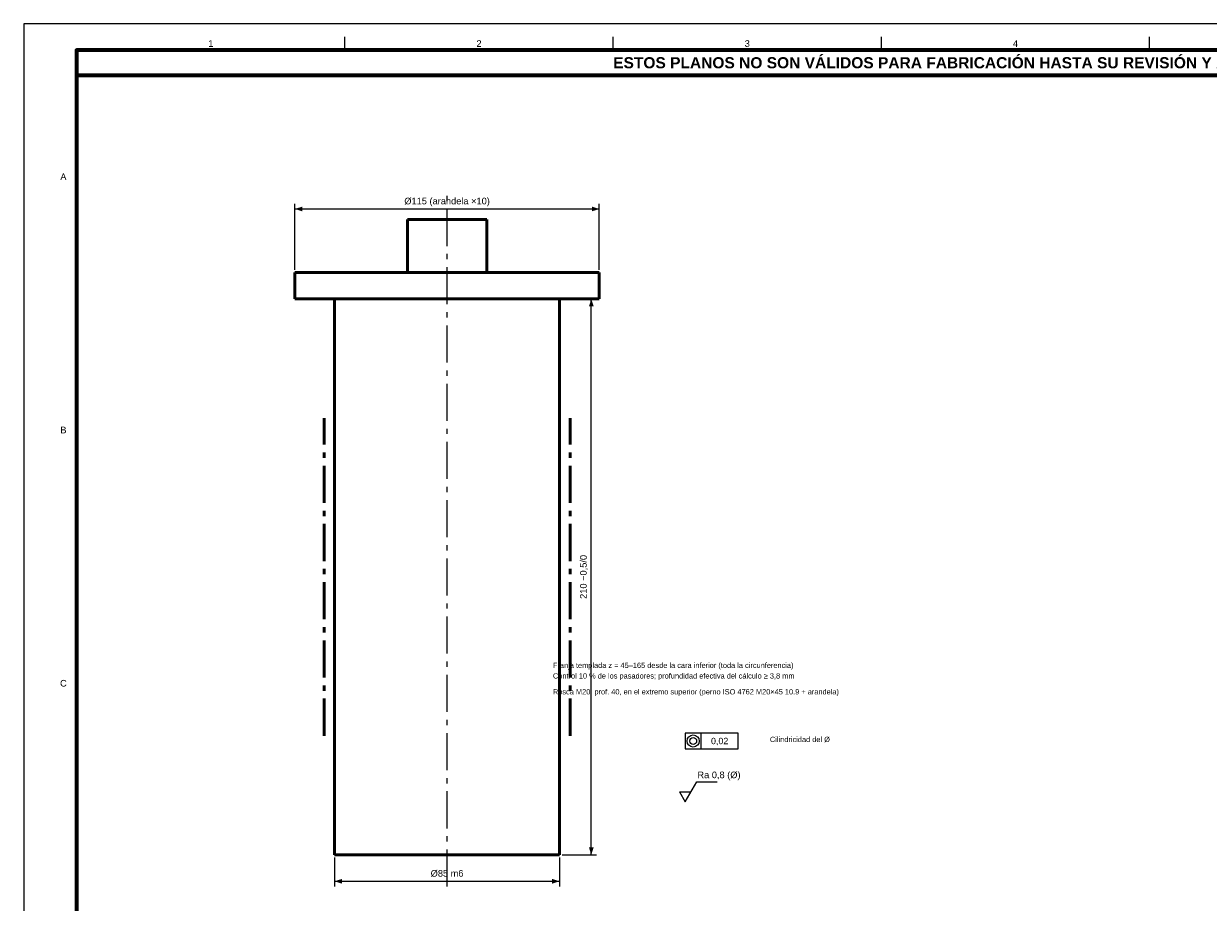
# Model space of a CAD drawing. Header units: millimetres. Extents: x 0 to 841, y 0 to 594.
# Tile 2 of 4: x 0 to 448, y 262 to 594. Entities that reach past the tile are written whole.
import ezdxf
from ezdxf.enums import TextEntityAlignment as Align

# ---------------------------------------------------------------- set-up
doc = ezdxf.new("R2010")
doc.units = ezdxf.units.MM
doc.linetypes.add('EJE', pattern=[22, 14, -3, 2, -3])
for name, color, linetype, lineweight in [('COTA', 7, 'CONTINUOUS', 18), ('EJE', 7, 'EJE', 18), ('FINA', 7, 'CONTINUOUS', 18), ('MARCO', 7, 'CONTINUOUS', 70), ('TRAT', 7, 'EJE', 50), ('TXT', 7, 'CONTINUOUS', 25), ('VIS', 7, 'CONTINUOUS', 50)]:
    doc.layers.add(name, color=color, linetype=linetype, lineweight=lineweight)
doc.styles.add('STD', font='LiberationSans-Regular.ttf')
doc.styles.add('STDB', font='LiberationSans-Bold.ttf')

msp = doc.modelspace()

# ---------------------------------------------------------------- linework, layer by layer
at = {"layer": 'COTA'}
for p, q in [((102.5, 501), (102.5, 526)), ((102.5, 524), (217.5, 524)), ((217.5, 501), (217.5, 526)), ((203.5, 490), (216.5, 490)), ((214.5, 280), (214.5, 490)), ((256, 320), (256, 326)), ((247.8, 303.8), (252.2, 303.8)), ((117.5, 279), (117.5, 268)), ((202.5, 279), (202.5, 268)), ((203.5, 280), (216.5, 280)), ((117.5, 270), (202.5, 270))]:
    msp.add_line(p, q, dxfattribs=at)
msp.add_lwpolyline([(250, 320), (270, 320), (270, 326), (250, 326)], close=True, dxfattribs=at)
msp.add_lwpolyline([(247.8, 303.8), (250, 300), (254.4, 307.6), (262, 307.6)], dxfattribs=at)
for radius in [2.3, 1.3]:
    msp.add_circle((253, 323), radius, dxfattribs=at)
for points in [[(102.5, 524), (105.3, 523.1), (105.3, 524.9)], [(217.5, 524), (214.7, 524.9), (214.7, 523.1)], [(214.5, 490), (213.6, 487.2), (215.4, 487.2)], [(214.5, 280), (215.4, 282.8), (213.6, 282.8)], [(117.5, 270), (120.3, 269.1), (120.3, 270.9)], [(202.5, 270), (199.7, 270.9), (199.7, 269.1)]]:
    msp.add_solid(points, dxfattribs=at)
at = {"layer": 'EJE'}
msp.add_line((160, 268), (160, 530), dxfattribs=at)
at = {"layer": 'FINA'}
for p, q in [((121.38, 584), (121.38, 589)), ((222.75, 584), (222.75, 589)), ((324.12, 584), (324.12, 589)), ((425.5, 584), (425.5, 589))]:
    msp.add_line(p, q, dxfattribs=at)
msp.add_lwpolyline([(0, 0), (841, 0), (841, 594), (0, 594)], close=True, dxfattribs=at)
at = {"layer": 'MARCO'}
for points in [[(20, 10), (831, 10), (831, 584), (20, 584)], [(20, 574.5), (831, 574.5), (831, 584), (20, 584)]]:
    msp.add_lwpolyline(points, close=True, dxfattribs=at)
at = {"layer": 'TRAT'}
for p, q in [((113.5, 325), (113.5, 445)), ((206.5, 325), (206.5, 445))]:
    msp.add_line(p, q, dxfattribs=at)
at = {"layer": 'VIS'}
for points in [[(145, 520), (145.6, 520), (146.2, 520), (146.8, 520), (147.4, 520), (148, 520), (148.6, 520), (149.2, 520), (149.8, 520), (150.4, 520), (151, 520), (151.6, 520), (152.2, 520), (152.8, 520), (153.4, 520), (154, 520), (154.6, 520), (155.2, 520), (155.8, 520), (156.4, 520), (157, 520), (157.6, 520), (158.2, 520), (158.8, 520), (159.4, 520), (160, 520), (160.6, 520), (161.2, 520), (161.8, 520), (162.4, 520), (163, 520), (163.6, 520), (164.2, 520), (164.8, 520), (165.4, 520), (166, 520), (166.6, 520), (167.2, 520), (167.8, 520), (168.4, 520), (169, 520), (169.6, 520), (170.2, 520), (170.8, 520), (171.4, 520), (172, 520), (172.6, 520), (173.2, 520), (173.8, 520), (174.4, 520), (175, 520)], [(145, 520), (145, 500)], [(175, 500), (175, 520)], [(102.5, 500), (103.1, 500), (103.7, 500), (104.31, 500), (104.91, 500), (105.51, 500), (106.11, 500), (106.71, 500), (107.32, 500), (107.92, 500), (108.52, 500), (109.12, 500), (109.73, 500), (110.33, 500), (110.93, 500), (111.53, 500), (112.13, 500), (112.74, 500), (113.34, 500), (113.94, 500), (114.54, 500), (115.14, 500), (115.75, 500), (116.35, 500), (116.95, 500), (117.55, 500), (118.15, 500), (118.76, 500), (119.36, 500), (119.96, 500), (120.56, 500), (121.16, 500), (121.77, 500), (122.37, 500), (122.97, 500), (123.57, 500), (124.18, 500), (124.78, 500), (125.38, 500), (125.98, 500), (126.58, 500), (127.19, 500), (127.79, 500), (128.39, 500), (128.99, 500), (129.59, 500), (130.2, 500), (130.8, 500), (131.4, 500), (132, 500), (132.6, 500), (133.21, 500), (133.81, 500), (134.41, 500), (135.01, 500), (135.62, 500), (136.22, 500), (136.82, 500), (137.42, 500), (138.02, 500), (138.63, 500), (139.23, 500), (139.83, 500), (140.43, 500), (141.03, 500), (141.64, 500), (142.24, 500), (142.84, 500), (143.44, 500), (144.04, 500), (144.65, 500), (145.25, 500), (145.85, 500), (146.45, 500), (147.05, 500), (147.66, 500), (148.26, 500), (148.86, 500), (149.46, 500), (150.07, 500), (150.67, 500), (151.27, 500), (151.87, 500), (152.47, 500), (153.08, 500), (153.68, 500), (154.28, 500), (154.88, 500), (155.48, 500), (156.09, 500), (156.69, 500), (157.29, 500), (157.89, 500), (158.49, 500), (159.1, 500), (159.7, 500), (160.3, 500), (160.9, 500), (161.51, 500), (162.11, 500), (162.71, 500), (163.31, 500), (163.91, 500), (164.52, 500), (165.12, 500), (165.72, 500), (166.32, 500), (166.92, 500), (167.53, 500), (168.13, 500), (168.73, 500), (169.33, 500), (169.93, 500), (170.54, 500), (171.14, 500), (171.74, 500), (172.34, 500), (172.95, 500), (173.55, 500), (174.15, 500), (174.75, 500), (175.35, 500), (175.96, 500), (176.56, 500), (177.16, 500), (177.76, 500), (178.36, 500), (178.97, 500), (179.57, 500), (180.17, 500), (180.77, 500), (181.37, 500), (181.98, 500), (182.58, 500), (183.18, 500), (183.78, 500), (184.38, 500), (184.99, 500), (185.59, 500), (186.19, 500), (186.79, 500), (187.4, 500), (188, 500), (188.6, 500), (189.2, 500), (189.8, 500), (190.41, 500), (191.01, 500), (191.61, 500), (192.21, 500), (192.81, 500), (193.42, 500), (194.02, 500), (194.62, 500), (195.22, 500), (195.82, 500), (196.43, 500), (197.03, 500), (197.63, 500), (198.23, 500), (198.84, 500), (199.44, 500), (200.04, 500), (200.64, 500), (201.24, 500), (201.85, 500), (202.45, 500), (203.05, 500), (203.65, 500), (204.25, 500), (204.86, 500), (205.46, 500), (206.06, 500), (206.66, 500), (207.26, 500), (207.87, 500), (208.47, 500), (209.07, 500), (209.67, 500), (210.27, 500), (210.88, 500), (211.48, 500), (212.08, 500), (212.68, 500), (213.29, 500), (213.89, 500), (214.49, 500), (215.09, 500), (215.69, 500), (216.3, 500), (216.9, 500), (217.5, 500)], [(102.5, 500), (102.5, 490)], [(217.5, 490), (217.5, 500)], [(102.5, 490), (103.1, 490), (103.7, 490), (104.31, 490), (104.91, 490), (105.51, 490), (106.11, 490), (106.71, 490), (107.32, 490), (107.92, 490), (108.52, 490), (109.12, 490), (109.73, 490), (110.33, 490), (110.93, 490), (111.53, 490), (112.13, 490), (112.74, 490), (113.34, 490), (113.94, 490), (114.54, 490), (115.14, 490), (115.75, 490), (116.35, 490), (116.95, 490), (117.55, 490), (118.15, 490), (118.76, 490), (119.36, 490), (119.96, 490), (120.56, 490), (121.16, 490), (121.77, 490), (122.37, 490), (122.97, 490), (123.57, 490), (124.18, 490), (124.78, 490), (125.38, 490), (125.98, 490), (126.58, 490), (127.19, 490), (127.79, 490), (128.39, 490), (128.99, 490), (129.59, 490), (130.2, 490), (130.8, 490), (131.4, 490), (132, 490), (132.6, 490), (133.21, 490), (133.81, 490), (134.41, 490), (135.01, 490), (135.62, 490), (136.22, 490), (136.82, 490), (137.42, 490), (138.02, 490), (138.63, 490), (139.23, 490), (139.83, 490), (140.43, 490), (141.03, 490), (141.64, 490), (142.24, 490), (142.84, 490), (143.44, 490), (144.04, 490), (144.65, 490), (145.25, 490), (145.85, 490), (146.45, 490), (147.05, 490), (147.66, 490), (148.26, 490), (148.86, 490), (149.46, 490), (150.07, 490), (150.67, 490), (151.27, 490), (151.87, 490), (152.47, 490), (153.08, 490), (153.68, 490), (154.28, 490), (154.88, 490), (155.48, 490), (156.09, 490), (156.69, 490), (157.29, 490), (157.89, 490), (158.49, 490), (159.1, 490), (159.7, 490), (160.3, 490), (160.9, 490), (161.51, 490), (162.11, 490), (162.71, 490), (163.31, 490), (163.91, 490), (164.52, 490), (165.12, 490), (165.72, 490), (166.32, 490), (166.92, 490), (167.53, 490), (168.13, 490), (168.73, 490), (169.33, 490), (169.93, 490), (170.54, 490), (171.14, 490), (171.74, 490), (172.34, 490), (172.95, 490), (173.55, 490), (174.15, 490), (174.75, 490), (175.35, 490), (175.96, 490), (176.56, 490), (177.16, 490), (177.76, 490), (178.36, 490), (178.97, 490), (179.57, 490), (180.17, 490), (180.77, 490), (181.37, 490), (181.98, 490), (182.58, 490), (183.18, 490), (183.78, 490), (184.38, 490), (184.99, 490), (185.59, 490), (186.19, 490), (186.79, 490), (187.4, 490), (188, 490), (188.6, 490), (189.2, 490), (189.8, 490), (190.41, 490), (191.01, 490), (191.61, 490), (192.21, 490), (192.81, 490), (193.42, 490), (194.02, 490), (194.62, 490), (195.22, 490), (195.82, 490), (196.43, 490), (197.03, 490), (197.63, 490), (198.23, 490), (198.84, 490), (199.44, 490), (200.04, 490), (200.64, 490), (201.24, 490), (201.85, 490), (202.45, 490), (203.05, 490), (203.65, 490), (204.25, 490), (204.86, 490), (205.46, 490), (206.06, 490), (206.66, 490), (207.26, 490), (207.87, 490), (208.47, 490), (209.07, 490), (209.67, 490), (210.27, 490), (210.88, 490), (211.48, 490), (212.08, 490), (212.68, 490), (213.29, 490), (213.89, 490), (214.49, 490), (215.09, 490), (215.69, 490), (216.3, 490), (216.9, 490), (217.5, 490)], [(117.5, 490), (117.5, 280)], [(202.5, 280), (202.5, 490)], [(117.5, 280), (118.1, 280), (118.71, 280), (119.31, 280), (119.91, 280), (120.51, 280), (121.12, 280), (121.72, 280), (122.32, 280), (122.93, 280), (123.53, 280), (124.13, 280), (124.73, 280), (125.34, 280), (125.94, 280), (126.54, 280), (127.15, 280), (127.75, 280), (128.35, 280), (128.95, 280), (129.56, 280), (130.16, 280), (130.76, 280), (131.37, 280), (131.97, 280), (132.57, 280), (133.17, 280), (133.78, 280), (134.38, 280), (134.98, 280), (135.59, 280), (136.19, 280), (136.79, 280), (137.39, 280), (138, 280), (138.6, 280), (139.2, 280), (139.8, 280), (140.41, 280), (141.01, 280), (141.61, 280), (142.22, 280), (142.82, 280), (143.42, 280), (144.02, 280), (144.63, 280), (145.23, 280), (145.83, 280), (146.44, 280), (147.04, 280), (147.64, 280), (148.24, 280), (148.85, 280), (149.45, 280), (150.05, 280), (150.66, 280), (151.26, 280), (151.86, 280), (152.46, 280), (153.07, 280), (153.67, 280), (154.27, 280), (154.88, 280), (155.48, 280), (156.08, 280), (156.68, 280), (157.29, 280), (157.89, 280), (158.49, 280), (159.1, 280), (159.7, 280), (160.3, 280), (160.9, 280), (161.51, 280), (162.11, 280), (162.71, 280), (163.32, 280), (163.92, 280), (164.52, 280), (165.12, 280), (165.73, 280), (166.33, 280), (166.93, 280), (167.54, 280), (168.14, 280), (168.74, 280), (169.34, 280), (169.95, 280), (170.55, 280), (171.15, 280), (171.76, 280), (172.36, 280), (172.96, 280), (173.56, 280), (174.17, 280), (174.77, 280), (175.37, 280), (175.98, 280), (176.58, 280), (177.18, 280), (177.78, 280), (178.39, 280), (178.99, 280), (179.59, 280), (180.2, 280), (180.8, 280), (181.4, 280), (182, 280), (182.61, 280), (183.21, 280), (183.81, 280), (184.41, 280), (185.02, 280), (185.62, 280), (186.22, 280), (186.83, 280), (187.43, 280), (188.03, 280), (188.63, 280), (189.24, 280), (189.84, 280), (190.44, 280), (191.05, 280), (191.65, 280), (192.25, 280), (192.85, 280), (193.46, 280), (194.06, 280), (194.66, 280), (195.27, 280), (195.87, 280), (196.47, 280), (197.07, 280), (197.68, 280), (198.28, 280), (198.88, 280), (199.49, 280), (200.09, 280), (200.69, 280), (201.29, 280), (201.9, 280), (202.5, 280)]]:
    msp.add_lwpolyline(points, dxfattribs=at)

# ---------------------------------------------------------------- texts
at = {"layer": 'TXT'}
for s, height, style, p in [('1', 2.5, 'STD', (70.69, 586.5)), ('2', 2.5, 'STD', (172.06, 586.5)), ('3', 2.5, 'STD', (273.44, 586.5)), ('4', 2.5, 'STD', (374.81, 586.5)), ('ESTOS PLANOS NO SON VÁLIDOS PARA FABRICACIÓN HASTA SU REVISIÓN Y APROBACIÓN POR UN INGENIERO CALCULISTA HABILITADO.', 4.2, 'STDB', (425.5, 579.25)), ('A', 2.5, 'STD', (15, 536.17)), ('B', 2.5, 'STD', (15, 440.5)), ('C', 2.5, 'STD', (15, 344.83)), ('0,02', 2.4, 'STD', (263, 323))]:
    msp.add_text(s, height=height, dxfattribs=dict(at, style=style)).set_placement(p, align=Align.MIDDLE_CENTER)
at = {"layer": 'TXT', "style": 'STD'}
for s, p in [('Ø115 (arandela ×10)', (160, 525)), ('Ø85 m6', (160, 271))]:
    msp.add_text(s, height=2.5, dxfattribs=at).set_placement(p, align=Align.BOTTOM_CENTER)
msp.add_text('210 −0,5/0', height=2.5, rotation=90, dxfattribs=at).set_placement((213.5, 385), align=Align.BOTTOM_CENTER)
for s, height, p in [('Franja templada z = 45–165 desde la cara inferior (toda la circunferencia)', 2, (200, 350)), ('Control 10 % de los pasadores; profundidad efectiva del cálculo ≥ 3,8 mm', 2, (200, 346)), ('Rosca M20, prof. 40, en el extremo superior (perno ISO 4762 M20×45 10.9 + arandela)', 2, (200, 340)), ('Cilindricidad del Ø', 2, (282, 322)), ('Ra 0,8 (Ø)', 2.5, (254.6, 308.2))]:
    msp.add_text(s, height=height, dxfattribs=at).set_placement(p, align=Align.BOTTOM_LEFT)

doc.saveas('drawing.dxf')
